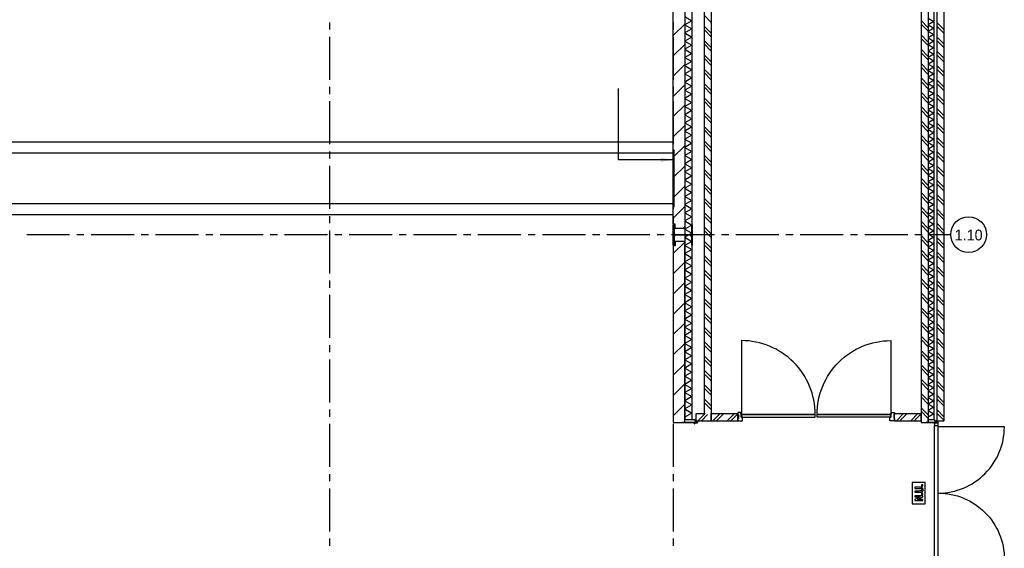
# Model space of a CAD drawing. Extents: x -66955 to 52345, y -20450 to 69550.
# Tile 86 of 94: x -9654 to 4092, y 51415 to 58788. Entities that reach past the tile are written whole.
import ezdxf
from ezdxf.enums import TextEntityAlignment as Align

# ---------------------------------------------------------------- set-up
doc = ezdxf.new("R2010")
doc.units = 0
doc.header["$MEASUREMENT"] = 0
doc.linetypes.add('HIDDEN', pattern=[0.375, 0.25, -0.125])
for name, color, linetype in [('BEGGR$--21-', 7, 'CONTINUOUS'), ('BEGGR$--28-', 7, 'CONTINUOUS'), ('BEGGR$--31-', 7, 'CONTINUOUS'), ('BEGGR$--32-', 7, 'CONTINUOUS'), ('BEGGR$--E6-', 7, 'CONTINUOUS'), ('BEGGR$--EA-', 7, 'CONTINUOUS'), ('STRAMIEN--01-', 7, 'CONTINUOUS'), ('STRAMIEN--E7-', 7, 'CONTINUOUS')]:
    doc.layers.add(name, color=color, linetype=linetype)
doc.styles.add('txt', font='TXT', dxfattribs={"height": 0.2})
doc.dimstyles.new('MSADIM', dxfattribs={"dimtxt": 175, "dimasz": 175, "dimexe": 87.5, "dimexo": -87.5, "dimgap": 0, "dimtad": 1, "dimdec": 0, "dimzin": 2, "dimtxsty": 'txt', "dimtsz": 175, "dimcen": 175, "dimazin": 3, "dimtfac": 1, "dimtdec": 0, "dimtofl": 0, "dimtmove": 0, "dimatfit": 3, "dimtvp": 87.5, "dimtolj": 1, "dimtzin": 2})

# ---------------------------------------------------------------- blocks, each defined once
blk = doc.blocks.new('B28HE')
at = {"layer": 'BEGGR$--28-', "color": 5, "linetype": 'CONTINUOUS'}
for p, q in [((-4, -98), (-4, 98)), ((4, -98), (4, 98))]:
    blk.add_line(p, q, dxfattribs=at)
for points in [[(-28, 122), (-140, 122), (-140, 135), (140, 135), (140, 122), (28, 122)], [(-28, -122), (-140, -122), (-140, -135), (140, -135), (140, -122), (28, -122)]]:
    blk.add_lwpolyline(points, dxfattribs=at)
for centre, start, end in [((-28, 98), 0, 90), ((28, 98), 90, 180), ((-28, -98), 270, 360), ((28, -98), 180, 270)]:
    blk.add_arc(centre, 24, start, end, dxfattribs=at)
blk = doc.blocks.new('*O683')
at = {"layer": 'BEGGR$--31-', "color": 7, "linetype": 'CONTINUOUS'}
for points in [[(88.5, -10), (90.5, -10), (90.5, 10), (-79.5, 10), (-79.5, 8)], [(88.5, -10), (88.5, 8), (-79.5, 8)]]:
    blk.add_lwpolyline(points, dxfattribs=at)
blk = doc.blocks.new('*O765')
at = {"layer": 'BEGGR$--E6-', "color": 7, "linetype": 'CONTINUOUS'}
for points in [[(90, -150), (90, 150), (-90.01, 150), (-90.01, -150)], [(-53.49, 12.28), (7.17, 12.28), (23.94, 12.7), (36.02, 13.98), (42.5, 15.8), (48.64, 18.86), (54.09, 23.2), (58.41, 28.94), (61.25, 36.82), (62.16, 47.68), (61.32, 56.96), (58.73, 64.24), (54.71, 69.96), (49.46, 74.4), (42.98, 77.6), (35.18, 79.64), (23.73, 80.66), (6.26, 81.02), (-53.49, 81.02), (-53.49, 64.66), (9.43, 64.64), (28.75, 63.86), (34.13, 62.24), (38.54, 59.04), (41.54, 54.08), (42.55, 47.2), (41.47, 40.24), (38.29, 34.98), (33.4, 31.34), (27.09, 29.36), (8.09, 28.66), (-53.51, 28.66)], [(59.99, 97.38), (60, 113.76), (38.18, 113.76), (38.18, 97.4)], [(60, -105.56), (60, -89.18), (-14.59, -89.18), (60, -54.48), (60, -36.8), (-53.51, -36.8), (-53.49, -53.18), (22.23, -53.18), (-53.51, -88.42), (-53.51, -105.56)], [(60, -20.44), (59.99, -4.08), (38.18, -4.08), (38.18, -20.44)]]:
    blk.add_lwpolyline(points, close=True, dxfattribs=at)
blk = doc.blocks.new('*O763')
at = {"layer": 'BEGGR$--31-', "color": 7, "linetype": 'CONTINUOUS'}
for points in [[(10, -37.5), (10, -39.5), (-10, -39.5), (-10, 79.5), (-8, 79.5)], [(10, -37.5), (-8, -37.5), (-8, 79.5)]]:
    blk.add_lwpolyline(points, dxfattribs=at)
blk = doc.blocks.new('*O764')
at = {"layer": 'BEGGR$--31-', "color": 7, "linetype": 'CONTINUOUS'}
for points in [[(-10, -37.5), (8, -37.5), (8, 79.5)], [(-10, -37.5), (-10, -39.5), (10, -39.5), (10, 79.5), (8, 79.5)]]:
    blk.add_lwpolyline(points, dxfattribs=at)
blk = doc.blocks.new('*O762')
at = {"layer": 'BEGGR$--31-', "color": 7, "linetype": 'CONTINUOUS'}
for points in [[(-1028, 402), (-1009, 402), (-1009, 360), (-984, 360), (-984, 490), (-1028, 490)], [(1028, 402), (1009, 402), (1009, 360), (984, 360), (984, 490), (1028, 490)], [(-923, 351), (-1001, 351), (-1001, 356), (-979, 356), (-979, 402), (-945, 402), (-945, 356), (-923, 356)], [(-979, 360), (-984, 360), (-984, 390), (-979, 390)], [(945, 402), (945, 356), (-945, 356), (-945, 402)], [(-923, 356), (-923, 351), (923, 351), (923, 356)], [(923, 351), (1001, 351), (1001, 356), (979, 356), (979, 402), (945, 402), (945, 356), (923, 356)], [(979, 360), (984, 360), (984, 390), (979, 390)]]:
    blk.add_lwpolyline(points, close=True, dxfattribs=at)
for points in [[(0, 351, -0.414214), (-923, -572), (-923, 351)], [(0, 351, 0.414214), (923, -572), (923, 351)]]:
    blk.add_lwpolyline(points, format="xyb", dxfattribs=at)
for name, p in [('*O763', (-974, 441)), ('*O764', (974, 441))]:
    blk.add_blockref(name, p, dxfattribs=at)
blk = doc.blocks.new('MERKAS')
at = {"layer": 'BEGGR$--31-', "color": 7, "linetype": 'CONTINUOUS'}
blk.add_blockref('*O762', (984, -490.5), dxfattribs=at)
blk = doc.blocks.new('*O772')
at = {"layer": 'BEGGR$--32-', "color": 7, "linetype": 'CONTINUOUS'}
blk.add_lwpolyline([(-33.5, -57), (33.5, -57), (33.5, -10), (16.5, -10), (16.5, 41), (10.5, 41), (10.5, 57), (-33.5, 57), (-33.5, 27), (-24.5, 27), (-24.5, -27), (-33.5, -27)], close=True, dxfattribs=at)
blk = doc.blocks.new('*O773')
at = {"layer": 'BEGGR$--32-', "color": 7, "linetype": 'CONTINUOUS'}
blk.add_lwpolyline([(33.5, -57), (-33.5, -57), (-33.5, -10), (-16.5, -10), (-16.5, 41), (-10.5, 41), (-10.5, 57), (33.5, 57), (33.5, 27), (24.5, 27), (24.5, -27), (33.5, -27)], close=True, dxfattribs=at)
blk = doc.blocks.new('*O774')
at = {"layer": 'BEGGR$--32-', "color": 7, "linetype": 'CONTINUOUS'}
blk.add_lwpolyline([(390, -371, 0.414215), (-640, 659), (-640, -371), (390, -371)], format="xyb", dxfattribs=at)
blk.add_lwpolyline([(-640, -409), (390, -409), (390, -371), (-640, -371)], close=True, dxfattribs=at)

msp = doc.modelspace()

# ---------------------------------------------------------------- linework, layer by layer
at = {"layer": 'BEGGR$--21-', "color": 7, "linetype": 'CONTINUOUS'}
for p, q in [((0, 65574.98), (0, 53195.02)), ((2930, 65601), (2930, 53168.99)), ((3030, 65601), (3030, 53168.99)), ((3150, 65574.98), (3150, 53195.02)), ((3250, 65574.98), (3250, 53195.02)), ((-370, 65557), (-370, 53212.98)), ((-270, 65557), (-270, 53212.98)), ((-100, 65474.98), (-100, 53295.02)), ((3030, 65557), (3030, 53212.99)), ((3110, 65557), (3110, 53212.99)), ((-100, 58849.98), (0, 58749.98)), ((-530, 58567), (-370, 58727)), ((-100, 58699.98), (0, 58599.98)), ((2930, 58776), (3030, 58676)), ((2930, 58726), (3030, 58626)), ((3150, 58749.98), (3250, 58649.98)), ((3150, 58699.98), (3250, 58599.98)), ((-100, 58649.98), (0, 58549.98)), ((2930, 58576), (3030, 58476)), ((-530, 58284.16), (-370, 58444.16)), ((-100, 58499.98), (0, 58399.98)), ((-100, 58449.98), (0, 58349.98)), ((2930, 58526), (3030, 58426)), ((3150, 58549.98), (3250, 58449.98)), ((3150, 58499.98), (3250, 58399.98)), ((-100, 58299.98), (0, 58199.98)), ((2930, 58376), (3030, 58276)), ((2930, 58326), (3030, 58226)), ((3150, 58349.98), (3250, 58249.98)), ((3150, 58299.98), (3250, 58199.98)), ((-530, 58001.31), (-370, 58161.31)), ((-100, 58249.98), (0, 58149.98)), ((2930, 58176), (3030, 58076)), ((3150, 58149.98), (3250, 58049.98)), ((-100, 58099.98), (0, 57999.98)), ((-100, 58049.98), (0, 57949.98)), ((2930, 58126), (3030, 58026)), ((3150, 58099.98), (3250, 57999.98)), ((-530, 57718.47), (-370, 57878.47)), ((-100, 57899.98), (0, 57799.98)), ((2930, 57976), (3030, 57876)), ((2930, 57926), (3030, 57826)), ((3150, 57949.98), (3250, 57849.98)), ((3150, 57899.98), (3250, 57799.98)), ((-100, 57849.98), (0, 57749.98)), ((2930, 57776), (3030, 57676)), ((3150, 57749.98), (3250, 57649.98)), ((-530, 57435.63), (-370, 57595.63)), ((-100, 57699.98), (0, 57599.98)), ((-100, 57649.98), (0, 57549.98)), ((2930, 57726), (3030, 57626)), ((3150, 57699.98), (3250, 57599.98)), ((-100, 57499.98), (0, 57399.98)), ((2930, 57576), (3030, 57476)), ((2930, 57526), (3030, 57426)), ((3150, 57549.98), (3250, 57449.98)), ((3150, 57499.98), (3250, 57399.98)), ((-100, 57449.98), (0, 57349.98)), ((2930, 57376), (3030, 57276)), ((2930, 57326), (3030, 57226)), ((3150, 57349.98), (3250, 57249.98)), ((-530, 57152.79), (-370, 57312.79)), ((-100, 57299.98), (0, 57199.98)), ((-100, 57249.98), (0, 57149.98)), ((3150, 57299.98), (3250, 57199.98)), ((-100, 57099.98), (0, 56999.98)), ((-100, 57049.98), (0, 56949.98)), ((2930, 57176), (3030, 57076)), ((2930, 57126), (3030, 57026)), ((3150, 57149.98), (3250, 57049.98)), ((3150, 57099.98), (3250, 56999.98)), ((-530, 56869.94), (-370, 57029.94)), ((2930, 56976), (3030, 56876)), ((2930, 56926), (3030, 56826)), ((3150, 56949.98), (3250, 56849.98)), ((-100, 56899.98), (0, 56799.98)), ((-100, 56849.98), (0, 56749.98)), ((2930, 56776), (3030, 56676)), ((3150, 56899.98), (3250, 56799.98)), ((-530, 56587.1), (-370, 56747.1)), ((-100, 56699.98), (0, 56599.98)), ((-100, 56649.98), (0, 56549.98)), ((2930, 56726), (3030, 56626)), ((3150, 56749.98), (3250, 56649.98)), ((3150, 56699.98), (3250, 56599.98)), ((-100, 56499.98), (0, 56399.98)), ((2930, 56576), (3030, 56476)), ((2930, 56526), (3030, 56426)), ((3150, 56549.98), (3250, 56449.98)), ((3150, 56499.98), (3250, 56399.98)), ((-530, 56304.26), (-370, 56464.26)), ((-100, 56449.98), (0, 56349.98)), ((2930, 56376), (3030, 56276)), ((-100, 56299.98), (0, 56199.98)), ((-100, 56249.98), (0, 56149.98)), ((2930, 56326), (3030, 56226)), ((3150, 56349.98), (3250, 56249.98)), ((3150, 56299.98), (3250, 56199.98)), ((-530, 56021.42), (-370, 56181.42)), ((-100, 56099.98), (0, 55999.98)), ((2930, 56176), (3030, 56076)), ((2930, 56126), (3030, 56026)), ((3150, 56149.98), (3250, 56049.98)), ((3150, 56099.98), (3250, 55999.98)), ((-100, 56049.98), (0, 55949.98)), ((2930, 55976), (3030, 55876)), ((3150, 55949.98), (3250, 55849.98)), ((-393.57, 55875), (-370, 55898.57)), ((-100, 55899.98), (0, 55799.98)), ((-100, 55849.98), (0, 55749.98)), ((2930, 55926), (3030, 55826)), ((3150, 55899.98), (3250, 55799.98)), ((-530, 55526.84), (-370, 55686.84)), ((-100, 55699.98), (0, 55599.98)), ((2930, 55776), (3030, 55676)), ((2930, 55726), (3030, 55626)), ((3150, 55749.98), (3250, 55649.98)), ((3150, 55699.98), (3250, 55599.98)), ((-100, 55649.98), (0, 55549.98)), ((2930, 55576), (3030, 55476)), ((3150, 55549.98), (3250, 55449.98)), ((-530, 55244), (-370, 55404)), ((-100, 55499.98), (0, 55399.98)), ((-100, 55449.98), (0, 55349.98)), ((2930, 55526), (3030, 55426)), ((3150, 55499.98), (3250, 55399.98)), ((-100, 55299.98), (0, 55199.98)), ((2930, 55376), (3030, 55276)), ((2930, 55326), (3030, 55226)), ((3150, 55349.98), (3250, 55249.98)), ((3150, 55299.98), (3250, 55199.98)), ((-530, 54961.16), (-370, 55121.16)), ((-100, 55249.98), (0, 55149.98)), ((2930, 55176), (3030, 55076)), ((2930, 55126), (3030, 55026)), ((3150, 55149.98), (3250, 55049.98)), ((-100, 55099.98), (0, 54999.98)), ((-100, 55049.98), (0, 54949.98)), ((3150, 55099.98), (3250, 54999.98)), ((-100, 54899.98), (0, 54799.98)), ((-100, 54849.98), (0, 54749.98)), ((2930, 54976), (3030, 54876)), ((2930, 54926), (3030, 54826)), ((3150, 54949.98), (3250, 54849.98)), ((3150, 54899.98), (3250, 54799.98)), ((-530, 54678.31), (-370, 54838.31)), ((2930, 54776), (3030, 54676)), ((2930, 54726), (3030, 54626)), ((3150, 54749.98), (3250, 54649.98)), ((-100, 54699.98), (0, 54599.98)), ((-100, 54649.98), (0, 54549.98)), ((2930, 54576), (3030, 54476)), ((3150, 54699.98), (3250, 54599.98)), ((-530, 54395.47), (-370, 54555.47)), ((-100, 54499.98), (0, 54399.98)), ((-100, 54449.98), (0, 54349.98)), ((2930, 54526), (3030, 54426)), ((3150, 54549.98), (3250, 54449.98)), ((3150, 54499.98), (3250, 54399.98)), ((-100, 54299.98), (0, 54199.98)), ((2930, 54376), (3030, 54276)), ((2930, 54326), (3030, 54226)), ((3150, 54349.98), (3250, 54249.98)), ((3150, 54299.98), (3250, 54199.98)), ((-530, 54112.63), (-370, 54272.63)), ((-100, 54249.98), (0, 54149.98)), ((2930, 54176), (3030, 54076)), ((-100, 54099.98), (0, 53999.98)), ((-100, 54049.98), (0, 53949.98)), ((2930, 54126), (3030, 54026)), ((3150, 54149.98), (3250, 54049.98)), ((3150, 54099.98), (3250, 53999.98)), ((-530, 53829.79), (-370, 53989.79)), ((-100, 53899.98), (0, 53799.98)), ((2930, 53976), (3030, 53876)), ((2930, 53926), (3030, 53826)), ((3150, 53949.98), (3250, 53849.98)), ((3150, 53899.98), (3250, 53799.98)), ((-100, 53849.98), (0, 53749.98)), ((2930, 53776), (3030, 53676)), ((3150, 53749.98), (3250, 53649.98)), ((-530, 53546.94), (-370, 53706.94)), ((-100, 53699.98), (0, 53599.98)), ((-100, 53649.98), (0, 53549.98)), ((2930, 53726), (3030, 53626)), ((3150, 53699.98), (3250, 53599.98)), ((-100, 53499.98), (0, 53399.98)), ((2930, 53576), (3030, 53476)), ((2930, 53526), (3030, 53426)), ((3150, 53549.98), (3250, 53449.98)), ((3150, 53499.98), (3250, 53399.98)), ((-530, 53264.1), (-370, 53424.1)), ((-100, 53449.98), (0, 53349.98)), ((2930, 53376), (3030, 53276)), ((3150, 53349.98), (3250, 53249.98)), ((-370, 53212.98), (-270, 53212.98)), ((-210.13, 53295.02), (-100, 53295.02)), ((-210.13, 53195.02), (-210.13, 53295.02)), ((-185.13, 53195.02), (-85.13, 53295.02)), ((-135.13, 53195.02), (-50.13, 53280.02)), ((0, 53295), (370, 53295)), ((0, 53195), (0, 53295)), ((25, 53195), (125, 53295)), ((75, 53195), (175, 53295)), ((225, 53195), (325, 53295)), ((275, 53195), (370, 53290)), ((370, 53195), (370, 53295)), ((2560, 53295), (2930, 53295)), ((2560, 53195), (2560, 53295)), ((2585, 53195), (2685, 53295)), ((2635, 53195), (2735, 53295)), ((2785, 53195), (2885, 53295)), ((2835, 53195), (2930, 53290)), ((2930, 53326), (3030, 53226)), ((2930, 53195), (2930, 53295)), ((3030, 53212.99), (3110, 53212.99)), ((3150, 53299.98), (3250, 53199.98)), ((-210.13, 53195.02), (0, 53195.02)), ((0, 53195), (370, 53195)), ((2560, 53195), (2930, 53195)), ((2930, 53168.99), (3030, 53168.99)), ((3150, 53195.02), (3250, 53195.02))]:
    msp.add_line(p, q, dxfattribs=at)
for points in [[(-505, 55875), (-505, 55935), (-530, 55935), (-530, 62815), (-490, 62815), (-490, 62895), (-370, 62895), (-370, 55875)], [(-530, 56925), (-49330, 56925), (-49330, 56225), (-530, 56225)], [(-520, 56175), (-530, 56175), (-530, 56975), (-520, 56975)], [(-505, 55695), (-505, 55635), (-530, 55635), (-530, 53171.03), (-490, 53171.03), (-490, 53171.02), (-370, 53171.02), (-370, 55695)]]:
    msp.add_lwpolyline(points, close=True, dxfattribs=at)
for points in [[(-370, 58831), (-270, 58774), (-370, 58717)], [(-370, 58717), (-270, 58660), (-370, 58603)], [(3030, 58808.2), (3110, 58762.6), (3030, 58717)], [(3030, 58717), (3110, 58671.4), (3030, 58625.8)], [(-370, 58603), (-270, 58546), (-370, 58489)], [(3030, 58625.8), (3110, 58580.2), (3030, 58534.6)], [(-370, 58489), (-270, 58432), (-370, 58375)], [(3030, 58534.6), (3110, 58489), (3030, 58443.4)], [(3030, 58443.4), (3110, 58397.8), (3030, 58352.2)], [(-370, 58375), (-270, 58318), (-370, 58261)], [(3030, 58352.2), (3110, 58306.6), (3030, 58261)], [(-370, 58261), (-270, 58204), (-370, 58147)], [(-370, 58147), (-270, 58090), (-370, 58033)], [(3030, 58261), (3110, 58215.4), (3030, 58169.8)], [(3030, 58169.8), (3110, 58124.2), (3030, 58078.6)], [(-370, 58033), (-270, 57976), (-370, 57919)], [(3030, 58078.6), (3110, 58033), (3030, 57987.4)], [(-370, 57919), (-270, 57862), (-370, 57805)], [(3030, 57987.4), (3110, 57941.8), (3030, 57896.2)], [(3030, 57896.2), (3110, 57850.6), (3030, 57805)], [(-370, 57805), (-270, 57748), (-370, 57691)], [(3030, 57805), (3110, 57759.4), (3030, 57713.8)], [(-370, 57691), (-270, 57634), (-370, 57577)], [(3030, 57713.8), (3110, 57668.2), (3030, 57622.6)], [(3030, 57622.6), (3110, 57577), (3030, 57531.4)], [(-370, 57577), (-270, 57520), (-370, 57463)], [(-370, 57463), (-270, 57406), (-370, 57349)], [(3030, 57531.4), (3110, 57485.8), (3030, 57440.2)], [(-370, 57349), (-270, 57292), (-370, 57235)], [(3030, 57440.2), (3110, 57394.6), (3030, 57349)], [(3030, 57349), (3110, 57303.4), (3030, 57257.8)], [(-370, 57235), (-270, 57178), (-370, 57121)], [(3030, 57257.8), (3110, 57212.2), (3030, 57166.6)], [(-370, 57121), (-270, 57064), (-370, 57007)], [(3030, 57166.6), (3110, 57121), (3030, 57075.4)], [(3030, 57075.4), (3110, 57029.8), (3030, 56984.2)], [(-370, 57007), (-270, 56950), (-370, 56893)], [(3030, 56984.2), (3110, 56938.6), (3030, 56893)], [(-370, 56893), (-270, 56836), (-370, 56779)], [(-370, 56779), (-270, 56722), (-370, 56665)], [(3030, 56893), (3110, 56847.4), (3030, 56801.8)], [(3030, 56801.8), (3110, 56756.2), (3030, 56710.6)], [(-370, 56665), (-270, 56608), (-370, 56551)], [(3030, 56710.6), (3110, 56665), (3030, 56619.4)], [(-370, 56551), (-270, 56494), (-370, 56437)], [(3030, 56619.4), (3110, 56573.8), (3030, 56528.2)], [(3030, 56528.2), (3110, 56482.6), (3030, 56437)], [(-370, 56437), (-270, 56380), (-370, 56323)], [(3030, 56437), (3110, 56391.4), (3030, 56345.8)], [(-370, 56323), (-270, 56266), (-370, 56209)], [(3030, 56345.8), (3110, 56300.2), (3030, 56254.6)], [(3030, 56254.6), (3110, 56209), (3030, 56163.4)], [(-370, 56209), (-270, 56152), (-370, 56095)], [(-370, 56095), (-270, 56038), (-370, 55981)], [(3030, 56163.4), (3110, 56117.8), (3030, 56072.2)], [(-370, 55981), (-270, 55924), (-370, 55867)], [(3030, 56072.2), (3110, 56026.6), (3030, 55981)], [(3030, 55981), (3110, 55935.4), (3030, 55889.8)], [(-370, 55867), (-270, 55810), (-370, 55753)], [(3030, 55889.8), (3110, 55844.2), (3030, 55798.6)], [(-370, 55753), (-270, 55696), (-370, 55639)], [(3030, 55798.6), (3110, 55753), (3030, 55707.4)], [(3030, 55707.4), (3110, 55661.8), (3030, 55616.2)], [(-370, 55639), (-270, 55582), (-370, 55525)], [(3030, 55616.2), (3110, 55570.6), (3030, 55525)], [(-370, 55525), (-270, 55468), (-370, 55411)], [(-370, 55411), (-270, 55354), (-370, 55297)], [(3030, 55525), (3110, 55479.4), (3030, 55433.8)], [(3030, 55433.8), (3110, 55388.2), (3030, 55342.6)], [(-370, 55297), (-270, 55240), (-370, 55183)], [(3030, 55342.6), (3110, 55297), (3030, 55251.4)], [(-370, 55183), (-270, 55126), (-370, 55069)], [(3030, 55251.4), (3110, 55205.8), (3030, 55160.2)], [(3030, 55160.2), (3110, 55114.6), (3030, 55069)], [(-370, 55069), (-270, 55012), (-370, 54955)], [(3030, 55069), (3110, 55023.4), (3030, 54977.8)], [(-370, 54955), (-270, 54898), (-370, 54841)], [(3030, 54977.8), (3110, 54932.2), (3030, 54886.6)], [(3030, 54886.6), (3110, 54841), (3030, 54795.4)], [(-370, 54841), (-270, 54784), (-370, 54727)], [(-370, 54727), (-270, 54670), (-370, 54613)], [(3030, 54795.4), (3110, 54749.8), (3030, 54704.2)], [(-370, 54613), (-270, 54556), (-370, 54499)], [(3030, 54704.2), (3110, 54658.6), (3030, 54613)], [(3030, 54613), (3110, 54567.4), (3030, 54521.8)], [(-370, 54499), (-270, 54442), (-370, 54385)], [(3030, 54521.8), (3110, 54476.2), (3030, 54430.6)], [(-370, 54385), (-270, 54328), (-370, 54271)], [(3030, 54430.6), (3110, 54385), (3030, 54339.4)], [(3030, 54339.4), (3110, 54293.8), (3030, 54248.2)], [(-370, 54271), (-270, 54214), (-370, 54157)], [(3030, 54248.2), (3110, 54202.6), (3030, 54157)], [(-370, 54157), (-270, 54100), (-370, 54043)], [(-370, 54043), (-270, 53986), (-370, 53929)], [(3030, 54157), (3110, 54111.4), (3030, 54065.8)], [(3030, 54065.8), (3110, 54020.2), (3030, 53974.6)], [(-370, 53929), (-270, 53872), (-370, 53815)], [(3030, 53974.6), (3110, 53929), (3030, 53883.4)], [(3030, 53883.4), (3110, 53837.8), (3030, 53792.2)], [(-370, 53815), (-270, 53758), (-370, 53701)], [(3030, 53792.2), (3110, 53746.6), (3030, 53701)], [(-370, 53701), (-270, 53644), (-370, 53587)], [(3030, 53701), (3110, 53655.4), (3030, 53609.8)], [(3030, 53609.8), (3110, 53564.2), (3030, 53518.6)], [(-370, 53587), (-270, 53530), (-370, 53473)], [(-370, 53473), (-270, 53416), (-370, 53359)], [(3030, 53518.6), (3110, 53473), (3030, 53427.4)], [(-370, 53359), (-270, 53302), (-370, 53245)], [(3030, 53427.4), (3110, 53381.8), (3030, 53336.2)], [(3030, 53336.2), (3110, 53290.6), (3030, 53245)]]:
    msp.add_lwpolyline(points, dxfattribs=at)
at = {"layer": 'BEGGR$--31-', "color": 7, "linetype": 'CONTINUOUS'}
for points in [[(-230, 53212.98), (-230, 53193.98), (-189, 53193.98), (-189, 53168.98), (-370, 53168.98), (-370, 53212.98)], [(-189, 53163.98), (-189, 53168.98), (-219, 53168.98), (-219, 53163.98)]]:
    msp.add_lwpolyline(points, close=True, dxfattribs=at)
at = {"layer": 'BEGGR$--32-', "color": 7, "linetype": 'HIDDEN'}
msp.add_lwpolyline([(-530, 57080), (-49330, 57080), (-49330, 56070), (-530, 56070)], close=True, dxfattribs=at)
at = {"layer": 'BEGGR$--32-', "color": 7, "linetype": 'CONTINUOUS'}
msp.add_lwpolyline([(1478, 53282, -0.41421514), (2508, 54312), (2508, 53282), (1478, 53282)], format="xyb", dxfattribs=at)
msp.add_lwpolyline([(2508, 53244), (1478, 53244), (1478, 53282), (2508, 53282)], close=True, dxfattribs=at)
at = {"layer": 'STRAMIEN--E7-', "color": 6, "linetype": 'CONTINUOUS'}
for p, q in [((-5330, 58750), (-5330, 58650)), ((-530, 58750), (-530, 58650)), ((-5330, 58550), (-5330, 58250)), ((-530, 58550), (-530, 58250)), ((-5330, 58250), (-5330, 57950)), ((-530, 58250), (-530, 57950)), ((-5330, 57850), (-5330, 57750)), ((-530, 57850), (-530, 57750)), ((-5330, 57650), (-5330, 57350)), ((-530, 57650), (-530, 57350)), ((-5330, 57350), (-5330, 57050)), ((-530, 57350), (-530, 57050)), ((-5330, 56950), (-5330, 56850)), ((-530, 56950), (-530, 56850)), ((-5330, 56750), (-5330, 56450)), ((-530, 56750), (-530, 56450)), ((-5330, 56450), (-5330, 56150)), ((-530, 56450), (-530, 56150)), ((-5330, 56050), (-5330, 55950)), ((-530, 56050), (-530, 55950)), ((-5330, 55850), (-5330, 55550)), ((-530, 55850), (-530, 55550)), ((-9256, 55785), (-9556, 55785)), ((-8956, 55785), (-9256, 55785)), ((-8756, 55785), (-8856, 55785)), ((-8356, 55785), (-8656, 55785)), ((-8056, 55785), (-8356, 55785)), ((-7856, 55785), (-7956, 55785)), ((-7456, 55785), (-7756, 55785)), ((-7156, 55785), (-7456, 55785)), ((-6956, 55785), (-7056, 55785)), ((-6556, 55785), (-6856, 55785)), ((-6256, 55785), (-6556, 55785)), ((-6056, 55785), (-6156, 55785)), ((-5656, 55785), (-5956, 55785)), ((-5356, 55785), (-5656, 55785)), ((-5156, 55785), (-5256, 55785)), ((-4756, 55785), (-5056, 55785)), ((-4456, 55785), (-4756, 55785)), ((-4256, 55785), (-4356, 55785)), ((-3856, 55785), (-4156, 55785)), ((-3556, 55785), (-3856, 55785)), ((-3356, 55785), (-3456, 55785)), ((-2956, 55785), (-3256, 55785)), ((-2656, 55785), (-2956, 55785)), ((-2456, 55785), (-2556, 55785)), ((-2056, 55785), (-2356, 55785)), ((-1756, 55785), (-2056, 55785)), ((-1556, 55785), (-1656, 55785)), ((-1156, 55785), (-1456, 55785)), ((-856, 55785), (-1156, 55785)), ((-656, 55785), (-756, 55785)), ((-256, 55785), (-556, 55785)), ((44, 55785), (-256, 55785)), ((244, 55785), (144, 55785)), ((644, 55785), (344, 55785)), ((944, 55785), (644, 55785)), ((1144, 55785), (1044, 55785)), ((1544, 55785), (1244, 55785)), ((1844, 55785), (1544, 55785)), ((2044, 55785), (1944, 55785)), ((2444, 55785), (2144, 55785)), ((2744, 55785), (2444, 55785)), ((2944, 55785), (2844, 55785)), ((3344, 55785), (3044, 55785)), ((-5330, 55550), (-5330, 55250)), ((-530, 55550), (-530, 55250)), ((-5330, 55150), (-5330, 55050)), ((-530, 55150), (-530, 55050)), ((-5330, 54950), (-5330, 54650)), ((-530, 54950), (-530, 54650)), ((-5330, 54650), (-5330, 54350)), ((-530, 54650), (-530, 54350)), ((-5330, 54250), (-5330, 54150)), ((-530, 54250), (-530, 54150)), ((-5330, 54050), (-5330, 53750)), ((-530, 54050), (-530, 53750)), ((-5330, 53750), (-5330, 53450)), ((-530, 53750), (-530, 53450)), ((-5330, 53350), (-5330, 53250)), ((-530, 53350), (-530, 53250)), ((-5330, 53150), (-5330, 52850)), ((-530, 53150), (-530, 52850)), ((-5330, 52850), (-5330, 52550)), ((-530, 52850), (-530, 52550)), ((-5330, 52450), (-5330, 52350)), ((-530, 52450), (-530, 52350)), ((-5330, 52250), (-5330, 51950)), ((-530, 52250), (-530, 51950)), ((-5330, 51950), (-5330, 51650)), ((-530, 51950), (-530, 51650)), ((-5330, 51550), (-5330, 51450)), ((-530, 51550), (-530, 51450))]:
    msp.add_line(p, q, dxfattribs=at)
msp.add_circle((3594, 55790), 250.05, dxfattribs=at)

# ---------------------------------------------------------------- block references
at = {"layer": 'BEGGR$--28-', "color": 5, "linetype": 'CONTINUOUS', "rotation": 90}
msp.add_blockref('B28HE', (-395, 55785), dxfattribs=at)
at = {"layer": 'BEGGR$--31-', "color": 7, "linetype": 'CONTINUOUS', "rotation": 90}
msp.add_blockref('MERKAS', (3030, 51200.99), dxfattribs=at)
at = {"layer": 'BEGGR$--31-', "color": 7, "linetype": 'CONTINUOUS'}
msp.add_blockref('*O683', (-320.5, 53158.98), dxfattribs=at)
at = {"layer": 'BEGGR$--32-', "color": 7, "linetype": 'CONTINUOUS'}
for name, p in [('*O774', (1062, 53653.01)), ('*O772', (403.5, 53252)), ('*O773', (2526.5, 53252))]:
    msp.add_blockref(name, p, dxfattribs=at)
at = {"layer": 'BEGGR$--E6-', "color": 7, "linetype": 'CONTINUOUS'}
msp.add_blockref('*O765', (2896, 52184.99), dxfattribs=at)

# ---------------------------------------------------------------- texts
at = {"layer": 'STRAMIEN--01-', "color": 7, "linetype": 'CONTINUOUS', "style": 'txt'}
msp.add_text('1.10', height=150, dxfattribs=at).set_placement((3594, 55785), align=Align.MIDDLE)

# ---------------------------------------------------------------- leaders
at = {"layer": 'BEGGR$--EA-', "color": 7, "linetype": 'CONTINUOUS'}
msp.add_leader([(-530, 56832.62), (-1295, 56832.62), (-1295, 57827.41)], dimstyle='MSADIM', dxfattribs=at)

doc.saveas('drawing.dxf')
